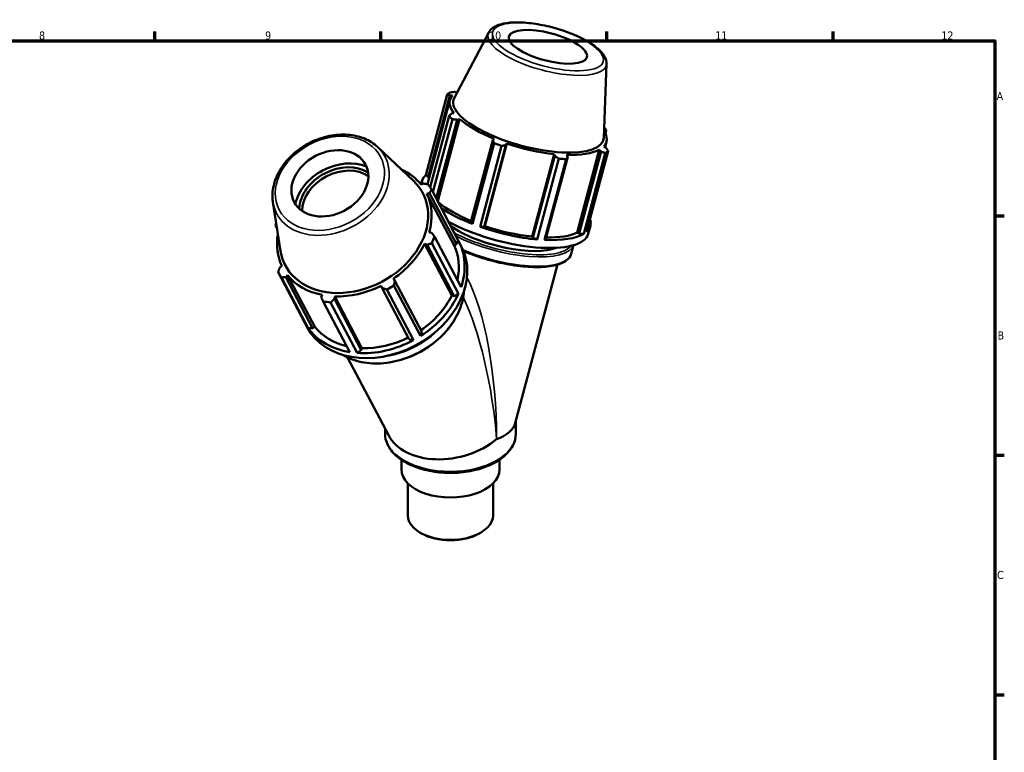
# Model space of a CAD drawing. Header units: millimetres. Extents: x 0 to 931, y 0 to 594.
# Tile 5 of 5: x 519 to 824, y 353 to 581. Entities that reach past the tile are written whole.
import ezdxf

# ---------------------------------------------------------------- set-up
doc = ezdxf.new("R2010")
doc.units = ezdxf.units.MM
for name, color, linetype, lineweight in [('Border (ISO)', 7, 'Continuous', 70), ('Visible (ISO)', 7, 'Continuous', 50), ('Visible Narrow (ISO)', 7, 'Continuous', 35)]:
    doc.layers.add(name, color=color, linetype=linetype, lineweight=lineweight)
doc.styles.add('Note Text (ISO)', font='tahoma.ttf')

# ---------------------------------------------------------------- blocks, each defined once
blk = doc.blocks.new('Borders Default Border')
at = {"layer": 'Border (ISO)'}
for p, q in [((560.67, 574), (560.67, 576.9)), ((630.75, 574), (630.75, 576.9)), ((700.83, 574), (700.83, 576.9)), ((770.92, 574), (770.92, 576.9)), ((821, 519.75), (823.9, 519.75)), ((821, 445.5), (823.9, 445.5)), ((821, 371.25), (823.9, 371.25))]:
    blk.add_line(p, q, dxfattribs=at)
at = {"layer": 'Border (ISO)', "flags": 128}
blk.add_lwpolyline([(20, 20), (20, 574), (821, 574), (821, 20), (20, 20)], dxfattribs=at)
at = {"layer": 'Border (ISO)', "color": 232, "true_color": 0xca0064, "char_height": 2.5, "attachment_point": 7, "style": 'Note Text (ISO)'}
for s, insert in [('8', (524.81, 574.34)), ('9', (594.88, 574.35)), ('10', (664.29, 574.35)), ('11', (734.37, 574.4)), ('12', (804.46, 574.4)), ('A', (821.59, 555.62)), ('B', (821.89, 481.38)), ('C', (821.73, 407.08))]:
    blk.add_mtext(s, dxfattribs=dict(at, insert=insert))

msp = doc.modelspace()

# ---------------------------------------------------------------- linework, layer by layer
at = {"layer": 'Visible (ISO)'}
for p, q in [((664.1662, 576.6012), (653.4782, 556.2538)), ((700.6975, 566.866), (699.8424, 543.8981)), ((651.3495, 557.3522), (644.6755, 532.3084)), ((645.327, 530.0118), (652.1495, 555.6128)), ((645.3803, 531.6748), (652.1391, 557.037)), ((652.1391, 557.037), (652.9593, 557.0218)), ((654.4588, 558.1206), (653.6901, 558.1711)), ((646.0109, 528.6536), (651.9008, 550.7554)), ((652.9188, 549.695), (646.8906, 527.0743)), ((647.9094, 525.1349), (654.4119, 549.5351)), ((648.3677, 524.2625), (655.1611, 549.7544)), ((653.4147, 551.5735), (652.6091, 551.413)), ((654.4119, 549.5351), (655.1611, 549.7544)), ((699.9382, 546.4736), (700.0889, 546.4031)), ((700.0889, 546.4031), (699.9639, 545.9339)), ((700.323, 545.2812), (700.6275, 546.4237)), ((665.4347, 543.1875), (658.6759, 517.8253)), ((665.8394, 543.6051), (665.4347, 543.1875)), ((629.7766, 541.0381), (640.8611, 530.5531)), ((659.1741, 517.2059), (665.8481, 542.2496)), ((668.1635, 541.3904), (661.4896, 516.3467)), ((662.7764, 516.3037), (669.5352, 541.6659)), ((662.9893, 516.5301), (669.8118, 542.1311)), ((669.5352, 541.6659), (669.8118, 542.1311)), ((691.5411, 514.5723), (698.3635, 540.1733)), ((698.3635, 540.1733), (699.008, 539.645)), ((700.559, 540.7791), (699.8661, 541.2719)), ((700.2312, 541.0122), (700.6759, 542.6809)), ((677.6354, 513.282), (684.4578, 538.883)), ((684.6537, 538.3131), (677.8949, 512.9509)), ((679.223, 512.4139), (685.8969, 537.4576)), ((688.1535, 537.3029), (681.4795, 512.2592)), ((681.8911, 512.6769), (688.6499, 538.039)), ((684.4578, 538.883), (684.6537, 538.3131)), ((688.6499, 538.039), (688.3292, 538.6175)), ((699.008, 539.645), (692.2492, 514.2828)), ((693.6291, 514.1429), (700.303, 539.1866)), ((701.1789, 539.827), (694.5049, 514.7833)), ((644.6755, 532.3084), (645.3803, 531.6748)), ((645.3803, 531.6748), (645.7382, 531.5546)), ((643.9606, 529.7374), (643.2147, 529.4343)), ((643.2174, 529.4354), (643.5007, 530.4985)), ((645.0006, 526.5908), (645.8042, 526.8022)), ((653.4308, 510.5432), (645.0006, 526.5908)), ((645.8042, 526.8022), (654.1557, 510.9043)), ((654.7452, 512.1224), (646.4985, 527.8207)), ((597.3021, 523.9785), (599.6458, 508.9017)), ((598.0687, 516.7778), (598.5697, 515.824)), ((658.6759, 517.8253), (659.1741, 517.2059)), ((661.4896, 516.3467), (662.7764, 516.3037)), ((662.7764, 516.3037), (662.9893, 516.5301)), ((695.0267, 514.1429), (695.6797, 516.5932)), ((646.5344, 514.4374), (645.7081, 514.6124)), ((647.3551, 513.3173), (655.6018, 497.619)), ((677.6354, 513.282), (677.8949, 512.9509)), ((677.8949, 512.9509), (679.223, 512.4139)), ((681.4795, 512.2592), (681.8911, 512.6769)), ((691.5411, 514.5723), (692.2492, 514.2828)), ((692.2492, 514.2828), (693.6291, 514.1429)), ((644.301, 511.0408), (645.082, 510.7506)), ((652.7312, 494.9932), (644.301, 511.0408)), ((645.082, 510.7506), (653.4335, 494.8527)), ((654.7816, 495.5371), (646.5349, 511.2354)), ((653.4308, 510.5432), (654.1557, 510.9043)), ((654.1557, 510.9043), (654.7452, 512.1224)), ((655.668, 510.3699), (654.8611, 511.9058)), ((689.7406, 507.9379), (690.4579, 510.6293)), ((600.0561, 504.2029), (599.4099, 503.6921)), ((672.4091, 455.4842), (685.4958, 504.5916)), ((607.1719, 486.5761), (598.9252, 502.2744)), ((599.9663, 500.6169), (608.2129, 484.9187)), ((601.2534, 500.7569), (601.8421, 501.3594)), ((609.605, 484.859), (601.2534, 500.7569)), ((610.2723, 485.3118), (601.8421, 501.3594)), ((630.8472, 498.0425), (631.1942, 497.333)), ((635.0919, 499.6117), (634.6231, 500.25)), ((634.817, 498.17), (643.0637, 482.4717)), ((643.4435, 483.7138), (635.0919, 499.6117)), ((612.5204, 495.2102), (612.2762, 494.4093)), ((616.3359, 493.9451), (616.4532, 494.7605)), ((624.8834, 478.7128), (616.4532, 494.7605)), ((631.1942, 497.333), (639.5458, 481.4351)), ((640.8628, 481.185), (632.6161, 496.8833)), ((652.7312, 494.9932), (653.4335, 494.8527)), ((653.4335, 494.8527), (654.7816, 495.5371)), ((621.1422, 477.4732), (612.8955, 493.1715)), ((615.1879, 492.9093), (623.4346, 477.211)), ((624.6875, 478.0471), (616.3359, 493.9451)), ((607.8629, 485.2567), (607.056, 486.7927)), ((609.605, 484.859), (610.2723, 485.3118)), ((608.2129, 484.9187), (609.605, 484.859)), ((643.0637, 482.4717), (643.4435, 483.7138)), ((639.5458, 481.4351), (640.8628, 481.185)), ((623.4346, 477.211), (624.6875, 478.0471)), ((624.6875, 478.0471), (624.8834, 478.7128)), ((633.1766, 451.5842), (620.4518, 475.8069)), ((672.5604, 456.0522), (672.5604, 452.1372)), ((632.0604, 453.7089), (632.0604, 452.1372)), ((637.1068, 444.0877), (637.1068, 441.1371)), ((667.514, 444.0877), (667.514, 441.1371)), ((639.0899, 436.8136), (639.0899, 426.8536)), ((665.5309, 436.8136), (665.5309, 426.8536)), ((643.3015, 421.2732), (642.9262, 421.491)), ((661.3193, 421.2732), (661.6947, 421.491))]:
    msp.add_line(p, q, dxfattribs=at)
for centre, major_axis, ratio in [((682.541, 572.1431), (12.0785, -3.2188), 0.3434135), ((614.9559, 529.8117), (11.066, 5.8132), 0.76622065)]:
    msp.add_ellipse(centre, major_axis=major_axis, ratio=ratio, dxfattribs=at)
for centre, major_axis, ratio, start_param, end_param in [((676.2642, 548.5896), (-26.0895, 6.9526), 0.3434135, 5.96556637, 6.06009396), ((676.4127, 549.1469), (-24.2632, 6.466), 0.3434135, 6.10009663, 6.71096186), ((676.4949, 549.4553), (-23.2524, 6.1966), 0.3434135, 6.20538537, 9.5025779), ((676.2642, 548.5896), (26.0895, -6.9526), 0.3434135, 3.60937188, 3.70389947), ((676.4127, 549.1469), (24.2632, -6.466), 0.3434135, 3.74390214, 4.35476737), ((676.2642, 548.5896), (-26.0895, 6.9526), 0.3434135, 3.60937188, 3.67324138), ((676.4127, 549.1469), (24.2632, -6.466), 0.3434135, 6.10009663, 6.64039977), ((676.2642, 548.5896), (26.0895, -6.9526), 0.3434135, 4.39477004, 4.48929763), ((676.4127, 549.1469), (24.2632, -6.466), 0.3434135, 4.5293003, 5.14016554), ((676.4127, 549.1469), (24.2632, -6.466), 0.3434135, 5.31469846, 5.9255637), ((676.2642, 548.5896), (26.0895, -6.9526), 0.3434135, 5.1801682, 5.27469579), ((676.2642, 548.5896), (26.0895, -6.9526), 0.3434135, 5.96556637, 6.06009396), ((618.0688, 523.8861), (-13.0261, -6.8429), 0.76622065, 3.70165111, 5.72312685), ((618.0688, 523.8861), (-11.73, -6.162), 0.76622065, 3.56742108, 5.85735688), ((618.2929, 523.4595), (-11.066, -5.8132), 0.76622065, 3.52554632, 5.89923164), ((622.5284, 515.3969), (22.2294, 11.6776), 0.76622065, 0.14640283, 0.53566592), ((669.5902, 523.5459), (-26.0895, 6.9526), 0.3434135, 6.06009396, 6.38960938), ((622.4268, 515.5902), (-21.3033, -11.1911), 0.76622065, 6.02693391, 9.68102936), ((669.5902, 523.5459), (-24.2632, 6.466), 0.3434135, 0, 0.05817694), ((622.7119, 515.0475), (23.9026, 12.5566), 0.76622065, 0.01187257, 0.10640016), ((622.5284, 515.3969), (22.2294, 11.6776), 0.76622065, 5.64418997, 6.25505521), ((669.5902, 523.5459), (24.2632, -6.466), 0.3434135, 3.75715342, 4.34268529), ((669.5902, 523.5459), (26.0895, -6.9526), 0.3434135, 3.93027793, 4.39477004), ((622.7119, 515.0475), (-23.9026, -12.5566), 0.76622065, 5.57308512, 5.60418731), ((668.9372, 521.0956), (26.0895, -6.9526), 0.3434135, 4.08562059, 6.28318531), ((667.9296, 517.3143), (19.5671, -5.2145), 0.3434135, 3.89523991, 5.86104163), ((669.5902, 523.5459), (26.0895, -6.9526), 0.3434135, 4.48929763, 5.1801682), ((669.5902, 523.5459), (24.2632, -6.466), 0.3434135, 4.5293003, 5.14016554), ((669.5902, 523.5459), (26.0895, -6.9526), 0.3434135, 6.06009396, 6.50627666), ((622.5284, 515.3969), (-22.2294, -11.6776), 0.76622065, 5.74751939, 6.25505521), ((622.7119, 515.0475), (23.9026, 12.5566), 0.76622065, 5.50965972, 5.60418731), ((669.5902, 523.5459), (26.0895, -6.9526), 0.3434135, 5.27469579, 5.96556637), ((669.5902, 523.5459), (24.2632, -6.466), 0.3434135, 5.33705054, 5.9255637), ((631.7654, 497.8133), (-23.9026, -12.5566), 0.76622065, 0, 3.14159265), ((622.5284, 515.3969), (22.2294, 11.6776), 0.76622065, 4.85879181, 5.46965705), ((630.9586, 499.3492), (22.2294, 11.6776), 0.76622065, 5.70375871, 6.25505521), ((630.9586, 499.3492), (23.9026, 12.5566), 0.76622065, 5.60418731, 6.29505788), ((622.7119, 515.0475), (-23.9026, -12.5566), 0.76622065, 0.01187257, 0.10640016), ((622.5284, 515.3969), (-22.2294, -11.6776), 0.76622065, 0.14640283, 0.75726807), ((622.5284, 515.3969), (22.2294, 11.6776), 0.76622065, 4.07339365, 4.68425889), ((622.7119, 515.0475), (23.9026, 12.5566), 0.76622065, 4.72426155, 4.81878914), ((630.9586, 499.3492), (23.9026, 12.5566), 0.76622065, 4.81878914, 5.50965972), ((630.9586, 499.3492), (22.2294, 11.6776), 0.76622065, 4.8635502, 5.46965705), ((622.7119, 515.0475), (23.9026, 12.5566), 0.76622065, 3.93886339, 4.03339098), ((630.9586, 499.3492), (-23.9026, -12.5566), 0.76622065, 6.27131274, 6.29505788), ((630.9586, 499.3492), (-22.2294, -11.6776), 0.76622065, 0.14640283, 0.72084326), ((630.9586, 499.3492), (-23.9026, -12.5566), 0.76622065, 0.10640016, 0.79727074), ((630.9586, 499.3492), (23.9026, 12.5566), 0.76622065, 4.03339098, 4.72426155), ((630.9586, 499.3492), (22.2294, 11.6776), 0.76622065, 4.07339365, 4.68335121), ((652.3104, 458.7041), (-20.2121, 2.647), 0.46768503, 2.41736646, 3.08042068), ((652.3104, 458.7041), (-19.969, -4.9259), 0.68244672, 0.16678136, 2.18941313), ((652.3104, 441.1371), (15.2036, 0), 0.5758617, 3.14159265, 6.28318531), ((652.3104, 426.8536), (13.2205, 0), 0.5758617, 3.14159265, 6.28318531), ((652.3104, 426.4212), (12.6917, 0), 0.5758617, 3.92313827, 5.50163969)]:
    msp.add_ellipse(centre, major_axis=major_axis, ratio=ratio, start_param=start_param, end_param=end_param, dxfattribs=at)
for points, knots in [([(700.6975, 566.866), (700.7249, 567.602), (700.5182, 568.3257), (699.6628, 569.9601), (698.8668, 570.8539), (696.7285, 572.6631), (695.3406, 573.5703), (692.205, 575.2392), (690.4751, 576.0032), (686.8254, 577.3459), (684.9098, 577.9267), (681.0641, 578.86), (679.1348, 579.2128), (675.4334, 579.6571), (673.6636, 579.7469), (670.4216, 579.6409), (668.9589, 579.4413), (666.4288, 578.6945), (665.3551, 578.1383), (664.4451, 577.0642), (664.2919, 576.8405), (664.1662, 576.6012)], [2.31165049, 2.31165049, 2.31165049, 2.31165049, 2.53920658, 2.53920658, 2.8618967, 2.8618967, 3.20904239, 3.20904239, 3.54194263, 3.54194263, 3.86971616, 3.86971616, 4.19657474, 4.19657474, 4.52567204, 4.52567204, 4.86244418, 4.86244418, 5.21416244, 5.21416244, 5.29764327, 5.29764327, 5.29764327, 5.29764327]), ([(629.7766, 541.0381), (628.6161, 542.1358), (627.2216, 543.0255), (624.0739, 544.3358), (622.3119, 544.743), (618.5996, 545.0258), (616.6464, 544.892), (612.758, 544.0946), (610.8234, 543.428), (607.1714, 541.6302), (605.4547, 540.4987), (602.4129, 537.8816), (601.0881, 536.3964), (598.9723, 533.2176), (598.1794, 531.5251), (597.2243, 528.1135), (597.0535, 526.395), (597.2314, 524.4851), (597.2629, 524.2308), (597.3021, 523.9785)], [1.37521227, 1.37521227, 1.37521227, 1.37521227, 1.6852766, 1.6852766, 2.00426862, 2.00426862, 2.32898542, 2.32898542, 2.65550449, 2.65550449, 2.98230965, 2.98230965, 3.30895112, 3.30895112, 3.63427483, 3.63427483, 3.95473213, 3.95473213, 4.00430213, 4.00430213, 4.00430213, 4.00430213]), ([(656.3967, 508.7742), (656.9068, 508.5567), (657.427, 508.3439), (660.1739, 507.2674), (662.5459, 506.4942), (667.3566, 505.2179), (669.7943, 504.7146), (674.4975, 504.0273), (676.7618, 503.8437), (680.9011, 503.8183), (682.7727, 503.9778), (685.9565, 504.6434), (687.2627, 505.1509), (688.9865, 506.4157), (689.5243, 507.1263), (689.7406, 507.9379)], [6.54997034, 6.54997034, 6.54997034, 6.54997034, 6.62689471, 6.62689471, 6.94945402, 6.94945402, 7.27155942, 7.27155942, 7.59413713, 7.59413713, 7.91856514, 7.91856514, 8.24755838, 8.24755838, 8.51703586, 8.51703586, 8.51703586, 8.51703586]), ([(618.8945, 476.6306), (619.9675, 475.9898), (621.1357, 475.4567), (624.4194, 474.3547), (626.6595, 473.9872), (631.3204, 473.9172), (633.7413, 474.2178), (638.5149, 475.457), (640.8667, 476.3962), (645.2627, 478.8182), (647.3062, 480.3006), (650.8777, 483.6606), (652.4054, 485.5375), (654.7864, 489.4976), (655.6404, 491.5799), (656.3186, 494.5753), (656.4522, 495.488), (656.511, 496.3915)], [4.6986351, 4.6986351, 4.6986351, 4.6986351, 4.89314687, 4.89314687, 5.21340583, 5.21340583, 5.5351486, 5.5351486, 5.8572731, 5.8572731, 6.17944274, 6.17944274, 6.50154209, 6.50154209, 6.82314472, 6.82314472, 6.96406461, 6.96406461, 6.96406461, 6.96406461]), ([(672.5604, 452.1372), (672.5604, 450.8897), (672.2409, 449.6463), (671.0037, 447.2568), (670.0563, 446.1187), (667.5961, 444.0341), (666.0502, 443.1022), (662.5453, 441.5759), (660.583, 440.9847), (656.4559, 440.2011), (654.2929, 440.0072), (649.9763, 440.0295), (647.8236, 440.245), (643.7323, 441.0674), (641.7947, 441.6748), (638.3226, 443.2374), (636.7896, 444.1937), (634.3104, 446.3805), (633.3572, 447.6111), (632.3024, 449.9649), (632.0604, 451.05), (632.0604, 452.1372)], [5.49778714, 5.49778714, 5.49778714, 5.49778714, 5.78755459, 5.78755459, 6.09470506, 6.09470506, 6.42109427, 6.42109427, 6.75009001, 6.75009001, 7.07757707, 7.07757707, 7.40440541, 7.40440541, 7.73196307, 7.73196307, 8.06100755, 8.06100755, 8.38683097, 8.38683097, 8.6393798, 8.6393798, 8.6393798, 8.6393798])]:
    msp.add_open_spline(points, degree=3, knots=knots, dxfattribs=at)
for points, weights in [([(652.1391, 557.037), (651.7532, 557.1945), (651.3495, 557.3522)], [1.00158484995, 1.00120084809, 1]), ([(652.2253, 557.9925), (652.9735, 558.0867), (653.6901, 558.1711)], [1, 1.00120084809, 1.00158484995]), ([(651.9008, 550.7554), (652.2631, 551.094), (652.6091, 551.413)], [1, 1.00120084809, 1.00158484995]), ([(654.4119, 549.5351), (653.6814, 549.6166), (652.9188, 549.695)], [1.00158484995, 1.00120084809, 1]), ([(700.6275, 546.4237), (700.3536, 546.4163), (700.0889, 546.4031)], [1, 1.00120084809, 1.00158484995]), ([(665.8481, 542.2496), (665.638, 542.7312), (665.4347, 543.1875)], [1, 1.00120084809, 1.00158484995]), ([(669.5352, 541.6659), (668.8642, 541.5341), (668.1635, 541.3904)], [1.00158484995, 1.00120084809, 1]), ([(700.559, 540.7791), (700.8634, 540.3159), (701.1789, 539.827)], [1.00158484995, 1.00120084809, 1]), ([(685.8969, 537.4576), (685.2635, 537.8972), (684.6537, 538.3131)], [1, 1.00120084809, 1.00158484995]), ([(688.6499, 538.039), (688.4076, 537.6816), (688.1535, 537.3029)], [1.00158484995, 1.00120084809, 1]), ([(700.303, 539.1866), (699.6431, 539.4236), (699.008, 539.645)], [1, 1.00120084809, 1.00158484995]), ([(643.9606, 529.7374), (644.6928, 529.6123), (645.4575, 529.4781)], [2.80802157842, 2.7756364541, 2.74138513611]), ([(646.4985, 527.8207), (646.1432, 527.303), (645.8042, 526.8022)], [2.74138513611, 2.7756364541, 2.80802157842]), ([(598.5006, 516.2684), (598.2873, 516.5204), (598.0687, 516.7778)], [2.77661366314, 2.75361825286, 2.72970964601]), ([(646.5344, 514.4374), (646.9354, 513.8907), (647.3551, 513.3173)], [2.80802157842, 2.7756364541, 2.74138513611]), ([(646.5349, 511.2354), (645.7926, 510.99), (645.082, 510.7506)], [2.74138513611, 2.7756364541, 2.80802157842]), ([(598.9252, 502.2744), (599.1715, 502.9997), (599.4099, 503.6921)], [2.72970964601, 2.7638150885, 2.7960622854]), ([(601.2534, 500.7569), (600.6219, 500.6903), (599.9663, 500.6169)], [2.7960622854, 2.7638150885, 2.72970964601]), ([(635.0919, 499.6117), (634.9562, 498.9075), (634.817, 498.17)], [2.80802157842, 2.7756364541, 2.74138513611]), ([(612.8955, 493.1715), (612.5785, 493.805), (612.2762, 494.4093)], [2.74138513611, 2.7756364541, 2.80802157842]), ([(632.6161, 496.8833), (631.8896, 497.1147), (631.1942, 497.333)], [2.74138513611, 2.7756364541, 2.80802157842]), ([(616.3359, 493.9451), (615.7726, 493.4397), (615.1879, 492.9093)], [2.80802157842, 2.7756364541, 2.74138513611])]:
    msp.add_rational_spline(points, weights, degree=2, dxfattribs=at)
at = {"layer": 'Visible Narrow (ISO)'}
for centre, major_axis, ratio in [((682.541, 572.1431), (17.1396, -4.5676), 0.3434135), ((614.9559, 529.8117), (15.7029, 8.2491), 0.76622065)]:
    msp.add_ellipse(centre, major_axis=major_axis, ratio=ratio, dxfattribs=at)
for centre, major_axis, ratio, start_param, end_param in [((682.3016, 571.2446), (-18.321, 4.8824), 0.3434135, 6.20538537, 9.5025779), ((615.2518, 529.2485), (-16.7853, -8.8177), 0.76622065, 6.02693391, 9.68102936), ((667.9296, 517.3143), (22.2147, -5.92), 0.3434135, 4.10106917, 6.14801129), ((667.8086, 516.8605), (22.6978, -6.0488), 0.3434135, 4.1558266, 6.25927475), ((667.0428, 513.9867), (22.6978, -6.0488), 0.3434135, 4.30922759, 6.28318531), ((652.3104, 458.7041), (-2.6927, 48.8898), 0.28765847, 4.52709901, 5.72845434), ((634.1063, 493.3572), (-20.7952, -10.9242), 0.76622065, 0.44936336, 2.69222929), ((652.3104, 458.7041), (-6.5829, 46.6844), 0.28297184, 4.49509336, 5.54765938), ((633.16, 495.1586), (20.7952, 10.9242), 0.76622065, 4.21865984, 5.20611813), ((652.3104, 452.1372), (20.25, 0), 0.5758617, 3.14159267, 6.28318531)]:
    msp.add_ellipse(centre, major_axis=major_axis, ratio=ratio, start_param=start_param, end_param=end_param, dxfattribs=at)

# ---------------------------------------------------------------- block references
msp.add_blockref('Borders Default Border', (0, 0))

doc.saveas('drawing.dxf')
